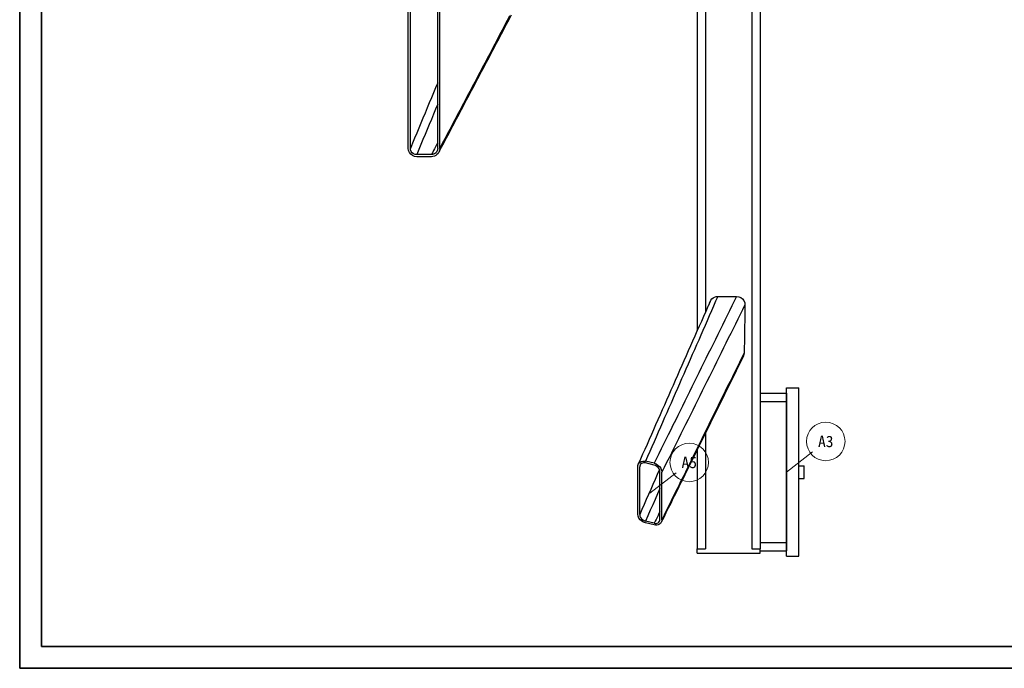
# Model space of a CAD drawing. Header units: millimetres. Extents: x 0 to 900, y 0 to 690.
# Tile 1 of 16: x 0 to 225, y 0 to 148. Entities that reach past the tile are written whole.
import ezdxf
from ezdxf.enums import TextEntityAlignment as Align

# ---------------------------------------------------------------- set-up
doc = ezdxf.new("R2010")
doc.units = ezdxf.units.MM
for name, color, linetype, lineweight, true_color in [('DIM', 7, 'Continuous', 18, 0x1e5aa0), ('DUCT', 7, 'Continuous', 30, 0x5a6ec8), ('FRAME', 7, 'Continuous', 35, 0x3c3c3c)]:
    doc.layers.add(name, color=color, linetype=linetype, lineweight=lineweight, true_color=true_color)
doc.styles.add('ZH', font='simsun.ttc')

msp = doc.modelspace()

# ---------------------------------------------------------------- linework, layer by layer
at = {"layer": 'DIM'}
for points in [[(175.2, 44.8), (181.2, 49.4)], [(144, 40), (150, 44.6)]]:
    msp.add_lwpolyline(points, dxfattribs=at)
for centre in [(184.2, 51.8), (153, 47)]:
    msp.add_circle(centre, 4.4, dxfattribs=at)
at = {"layer": 'DUCT'}
for points in [[(88.8, 118.72), (88.8, 345.28)], [(89.28, 118.72), (89.28, 345.28)], [(95.52, 118.72), (95.52, 345.28)], [(96, 118.72), (96, 345.28)], [(154.8, 196), (154.8, 77.03)], [(156.72, 196), (156.72, 81.37)], [(167.28, 196), (167.28, 27.28)], [(169.2, 196), (169.2, 27.28)], [(112.31, 149.14), (111.74, 148.06), (111.17, 146.98), (110.6, 145.9), (110.03, 144.82), (109.46, 143.74), (108.89, 142.66), (108.32, 141.58), (107.75, 140.5), (107.18, 139.42), (106.61, 138.34), (106.04, 137.26), (105.47, 136.18), (104.9, 135.1), (104.33, 134.02), (103.76, 132.94), (103.19, 131.86), (102.62, 130.78), (102.05, 129.7), (101.48, 128.62), (100.91, 127.54), (100.34, 126.46), (99.77, 125.38), (99.2, 124.3), (98.63, 123.22), (98.06, 122.14), (97.49, 121.06), (96.92, 119.98), (96.35, 118.9), (95.78, 117.82)], [(111.96, 148.96), (111.39, 147.88), (110.82, 146.8), (110.25, 145.72), (109.68, 144.64), (109.11, 143.56), (108.54, 142.48), (107.97, 141.4), (107.4, 140.32), (106.83, 139.24), (106.26, 138.16), (105.69, 137.08), (105.12, 136), (104.55, 134.92), (103.98, 133.84), (103.41, 132.76), (102.84, 131.68), (102.27, 130.6), (101.7, 129.52), (101.13, 128.44), (100.56, 127.36), (99.99, 126.28), (99.42, 125.2), (98.85, 124.12), (98.28, 123.04), (97.71, 121.96), (97.14, 120.88), (96.57, 119.8), (96, 118.72)], [(95.52, 133.7), (95.04, 132.54), (94.56, 131.39), (94.08, 130.24), (93.6, 129.09), (93.12, 127.94), (92.64, 126.78), (92.16, 125.63), (91.68, 124.48), (91.2, 123.33), (90.72, 122.18), (90.24, 121.02), (89.76, 119.87), (89.28, 118.72)], [(95.52, 128.8), (95.04, 127.65), (94.56, 126.5), (94.08, 125.34), (93.6, 124.19), (93.12, 123.04), (92.64, 121.89), (92.16, 120.74), (91.68, 119.58), (91.2, 118.43), (90.72, 117.28)], [(95.52, 120.01), (95.28, 119.55), (95.04, 119.1), (94.8, 118.64), (94.56, 118.19), (94.32, 117.73), (94.08, 117.28)], [(90.72, 116.8), (90.22, 116.87), (89.76, 117.06), (89.36, 117.36), (89.06, 117.76), (88.87, 118.22), (88.8, 118.72)], [(90.72, 117.28), (90.35, 117.33), (90, 117.47), (89.7, 117.7), (89.47, 118), (89.33, 118.35), (89.28, 118.72)], [(94.08, 117.28), (90.72, 117.28)], [(95.35, 118.05), (95.21, 117.83), (95.03, 117.64), (94.82, 117.49), (94.59, 117.37), (94.34, 117.3), (94.08, 117.28)], [(95.78, 117.82), (95.59, 117.53), (95.35, 117.28), (95.07, 117.08), (94.76, 116.92), (94.43, 116.83), (94.08, 116.8)], [(95.52, 118.72), (95.52, 118.6), (95.5, 118.49), (95.48, 118.37), (95.45, 118.26), (95.4, 118.15), (95.35, 118.05)], [(96, 118.72), (95.99, 118.56), (95.97, 118.41), (95.94, 118.26), (95.9, 118.11), (95.84, 117.96), (95.78, 117.82)], [(94.08, 116.8), (90.72, 116.8)], [(157.76, 83.71), (157.26, 82.59), (156.76, 81.47), (156.27, 80.34), (155.77, 79.22), (155.27, 78.09), (154.77, 76.97), (154.28, 75.84), (153.78, 74.72), (153.28, 73.6), (152.79, 72.47), (152.29, 71.35), (151.79, 70.22), (151.3, 69.1), (150.8, 67.97), (150.3, 66.85), (149.81, 65.73), (149.31, 64.6), (148.81, 63.48), (148.31, 62.35), (147.82, 61.23), (147.32, 60.11), (146.82, 58.98), (146.33, 57.86), (145.83, 56.73), (145.33, 55.61), (144.84, 54.48), (144.34, 53.36), (143.84, 52.24), (143.35, 51.11), (142.85, 49.99), (142.35, 48.86), (141.85, 47.74), (141.36, 46.62)], [(159.53, 84.9), (159.04, 83.79), (158.56, 82.68), (158.07, 81.58), (157.59, 80.47), (157.1, 79.36), (156.62, 78.26), (156.13, 77.15), (155.64, 76.04), (155.16, 74.94), (154.67, 73.83), (154.19, 72.73), (153.7, 71.62), (153.21, 70.51), (152.73, 69.41), (152.24, 68.3), (151.76, 67.19), (151.27, 66.09), (150.78, 64.98), (150.3, 63.87), (149.81, 62.77), (149.33, 61.66), (148.84, 60.56), (148.35, 59.45), (147.87, 58.34), (147.38, 57.24), (146.9, 56.13), (146.41, 55.02), (145.93, 53.92), (145.44, 52.81), (144.95, 51.71), (144.47, 50.6), (143.98, 49.49), (143.5, 48.39), (143.01, 47.28)], [(163.82, 84.91), (163.28, 83.82), (162.74, 82.73), (162.21, 81.65), (161.67, 80.56), (161.13, 79.47), (160.59, 78.38), (160.05, 77.29), (159.52, 76.2), (158.98, 75.11), (158.44, 74.03), (157.9, 72.94), (157.36, 71.85), (156.83, 70.76), (156.29, 69.67), (155.75, 68.58), (155.21, 67.49), (154.67, 66.41), (154.14, 65.32), (153.6, 64.23), (153.06, 63.14), (152.52, 62.05), (151.98, 60.96), (151.45, 59.87), (150.91, 58.78), (150.37, 57.7), (149.83, 56.61), (149.29, 55.52), (148.76, 54.43), (148.22, 53.34), (147.68, 52.25), (147.14, 51.16), (146.6, 50.08), (146.07, 48.99), (145.53, 47.9), (144.99, 46.81)], [(157.58, 82.92), (157.59, 83.06), (157.61, 83.19), (157.63, 83.33), (157.66, 83.46), (157.71, 83.59), (157.76, 83.71)], [(157.76, 83.71), (157.94, 84.04), (158.18, 84.33), (158.47, 84.57), (158.8, 84.74), (159.16, 84.86), (159.53, 84.9)], [(159.53, 84.9), (160.25, 84.9), (160.96, 84.9), (161.68, 84.9), (162.39, 84.91), (163.11, 84.91), (163.82, 84.91)], [(163.82, 84.91), (164.32, 84.85), (164.78, 84.66), (165.18, 84.35), (165.48, 83.94), (165.67, 83.48), (165.73, 82.98)], [(165.73, 82.98), (165.19, 81.88), (164.65, 80.79), (164.1, 79.7), (163.56, 78.61), (163.02, 77.52), (162.48, 76.43), (161.93, 75.34), (161.39, 74.25), (160.85, 73.15), (160.31, 72.06), (159.77, 70.97), (159.22, 69.88), (158.68, 68.79), (158.14, 67.7), (157.6, 66.61), (157.05, 65.52), (156.51, 64.42), (155.97, 63.33), (155.43, 62.24), (154.88, 61.15), (154.34, 60.06), (153.8, 58.97), (153.26, 57.88), (152.72, 56.79), (152.17, 55.69), (151.63, 54.6), (151.09, 53.51), (150.55, 52.42), (150, 51.33), (149.46, 50.24), (148.92, 49.15), (148.38, 48.06), (147.83, 46.96), (147.29, 45.87), (146.75, 44.78)], [(165.73, 82.98), (165.72, 81.76), (165.7, 80.54), (165.68, 79.32), (165.66, 78.11), (165.64, 76.89), (165.62, 75.67), (165.6, 74.45), (165.57, 73.24), (165.54, 72.02)], [(165.54, 72.02), (165, 70.93), (164.46, 69.84), (163.93, 68.75), (163.39, 67.67), (162.85, 66.58), (162.32, 65.49), (161.78, 64.4), (161.24, 63.31), (160.71, 62.22), (160.17, 61.13), (159.63, 60.04), (159.1, 58.95), (158.56, 57.87), (158.02, 56.78), (157.49, 55.69), (156.95, 54.6), (156.41, 53.51), (155.88, 52.42), (155.34, 51.33), (154.8, 50.24), (154.27, 49.16), (153.73, 48.07), (153.19, 46.98), (152.65, 45.89), (152.12, 44.8), (151.58, 43.71), (151.04, 42.62), (150.51, 41.53), (149.97, 40.45), (149.43, 39.36), (148.9, 38.27), (148.36, 37.18), (147.82, 36.09), (147.29, 35), (146.75, 33.91)], [(165.54, 72.02), (165.53, 71.87), (165.51, 71.71), (165.48, 71.56), (165.43, 71.42), (165.38, 71.27), (165.32, 71.13)], [(165.32, 71.13), (164.78, 70.05), (164.25, 68.97), (163.71, 67.89), (163.18, 66.81), (162.65, 65.73), (162.11, 64.65), (161.58, 63.57), (161.04, 62.49), (160.51, 61.41), (159.98, 60.33), (159.44, 59.25), (158.91, 58.17), (158.37, 57.09), (157.84, 56.01), (157.3, 54.93), (156.77, 53.85), (156.24, 52.78), (155.7, 51.7), (155.17, 50.62), (154.63, 49.54), (154.1, 48.46), (153.56, 47.38), (153.03, 46.3), (152.5, 45.22), (151.96, 44.14), (151.43, 43.06), (150.89, 41.98), (150.36, 40.9), (149.83, 39.82), (149.29, 38.74), (148.76, 37.66), (148.22, 36.58), (147.69, 35.5), (147.16, 34.42), (146.62, 33.34)], [(165.32, 71.13), (165.24, 71), (165.16, 70.87), (165.07, 70.74), (164.97, 70.63), (164.86, 70.52), (164.75, 70.41)], [(175.2, 25.6), (175.2, 64)], [(175.2, 64), (178.08, 64)], [(178.08, 25.6), (178.08, 64)], [(169.2, 62.8), (170.2, 62.8), (171.2, 62.8), (172.2, 62.8), (173.2, 62.8), (174.2, 62.8), (175.2, 62.8)], [(169.2, 60.88), (170.2, 60.88), (171.2, 60.88), (172.2, 60.88), (173.2, 60.88), (174.2, 60.88), (175.2, 60.88)], [(175.2, 62.8), (175.2, 62.48), (175.2, 62.16), (175.2, 61.84), (175.2, 61.52), (175.2, 61.2), (175.2, 60.88)], [(175.2, 60.88), (175.2, 28.72)], [(156.72, 53.75), (156.72, 27.28)], [(154.8, 49.87), (154.8, 27.28)], [(141.36, 46.62), (141.53, 46.89), (141.77, 47.1), (142.05, 47.25), (142.37, 47.32), (142.69, 47.33), (143.01, 47.28)], [(144.99, 46.81), (143.01, 47.28)], [(141.25, 46.09), (141.25, 46.18), (141.26, 46.27), (141.28, 46.36), (141.3, 46.45), (141.32, 46.53), (141.36, 46.62)], [(141.25, 35.22), (141.25, 46.09)], [(141.77, 46.38), (141.75, 46.32), (141.72, 46.25), (141.71, 46.19), (141.7, 46.12), (141.69, 46.05), (141.69, 45.98)], [(141.69, 35.11), (141.69, 45.98)], [(146.21, 45.38), (145.7, 44.24), (145.2, 43.1), (144.7, 41.96), (144.2, 40.82), (143.7, 39.68), (143.19, 38.54), (142.69, 37.4), (142.19, 36.25), (141.69, 35.11)], [(143.01, 46.88), (142.77, 46.91), (142.53, 46.91), (142.29, 46.85), (142.08, 46.75), (141.9, 46.58), (141.77, 46.38)], [(144.99, 46.41), (143.01, 46.88)], [(144.99, 46.81), (145.44, 46.65), (145.85, 46.4), (146.2, 46.08), (146.49, 45.69), (146.68, 45.25), (146.75, 44.78)], [(146.31, 44.89), (146.26, 45.24), (146.11, 45.57), (145.9, 45.86), (145.63, 46.1), (145.33, 46.29), (144.99, 46.41)], [(178.08, 46.24), (179.28, 46.24)], [(179.28, 43.36), (179.28, 46.24)], [(146.31, 34.02), (146.31, 44.89)], [(146.75, 33.91), (146.75, 44.78)], [(178.08, 43.36), (179.28, 43.36)], [(146.31, 41.06), (145.76, 39.82), (145.21, 38.57), (144.66, 37.33), (144.11, 36.08), (143.56, 34.84), (143.01, 33.59)], [(143.01, 33.19), (142.56, 33.35), (142.15, 33.6), (141.8, 33.92), (141.51, 34.31), (141.32, 34.75), (141.25, 35.22)], [(141.69, 35.11), (141.74, 34.76), (141.89, 34.43), (142.1, 34.14), (142.37, 33.9), (142.67, 33.71), (143.01, 33.59)], [(146.31, 35.78), (146.09, 35.34), (145.87, 34.89), (145.65, 34.45), (145.43, 34.01), (145.21, 33.57), (144.99, 33.12)], [(146.21, 33.59), (146.24, 33.65), (146.27, 33.72), (146.29, 33.8), (146.3, 33.87), (146.31, 33.94), (146.31, 34.02)], [(146.75, 33.91), (146.75, 33.81), (146.74, 33.72), (146.72, 33.62), (146.69, 33.52), (146.66, 33.43), (146.62, 33.34)], [(144.99, 33.12), (143.01, 33.59)], [(144.99, 32.72), (143.01, 33.19)], [(144.99, 33.12), (145.22, 33.09), (145.46, 33.09), (145.69, 33.14), (145.9, 33.24), (146.08, 33.39), (146.21, 33.59)], [(146.62, 33.34), (146.45, 33.08), (146.21, 32.88), (145.92, 32.74), (145.61, 32.68), (145.3, 32.67), (144.99, 32.72)], [(154.8, 26.32), (154.8, 27.28)], [(154.8, 27.28), (156.72, 27.28)], [(167.28, 27.28), (169.2, 27.28)], [(169.2, 28.72), (175.2, 28.72)], [(169.2, 26.32), (169.2, 27.28)], [(175.2, 28.72), (175.2, 28.4), (175.2, 28.08), (175.2, 27.76), (175.2, 27.44), (175.2, 27.12), (175.2, 26.8)], [(154.8, 26.32), (169.2, 26.32)], [(169.2, 26.8), (170.2, 26.8), (171.2, 26.8), (172.2, 26.8), (173.2, 26.8), (174.2, 26.8), (175.2, 26.8)], [(175.2, 25.6), (178.08, 25.6)]]:
    msp.add_lwpolyline(points, dxfattribs=at)
at = {"layer": 'FRAME'}
for points in [[(0, 0), (900, 0), (900, 690), (0, 690)], [(5, 5), (895, 5), (895, 685), (5, 685)]]:
    msp.add_lwpolyline(points, close=True, dxfattribs=at)

# ---------------------------------------------------------------- texts
at = {"layer": 'DIM', "style": 'ZH'}
for s, p in [('A3', (184.2, 51.8)), ('A5', (153, 47))]:
    msp.add_text(s, height=2.6, dxfattribs=at).set_placement(p, align=Align.MIDDLE_CENTER)

doc.saveas('drawing.dxf')
